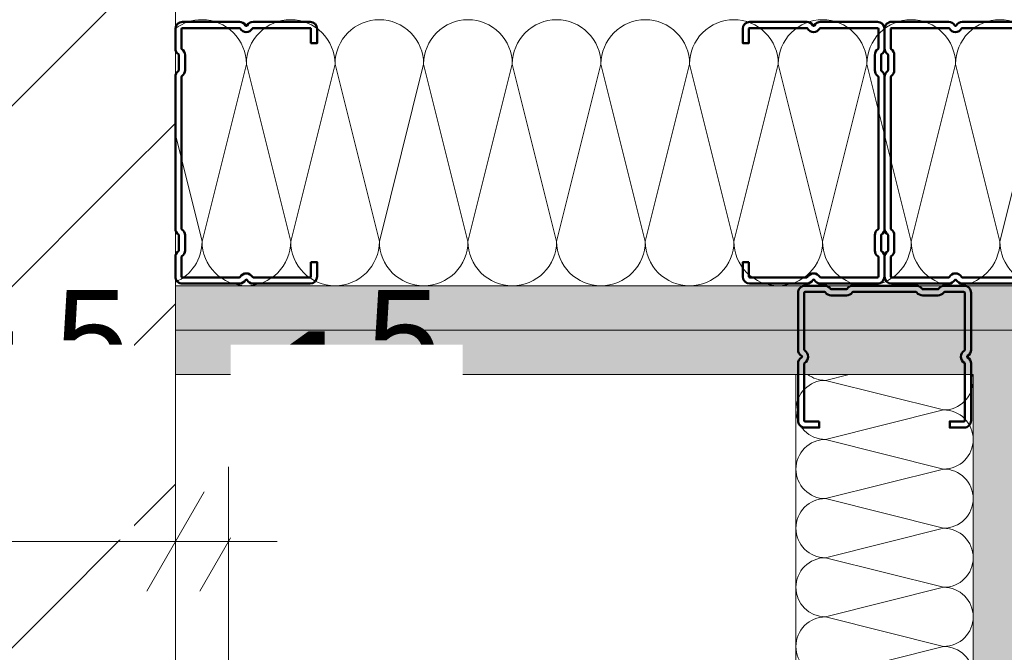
# Model space of a CAD drawing. Header units: metres. Extents: x -3.5 to 65.3, y -10.9 to 16.7.
# Tile 92 of 234: x 40.086 to 40.364, y 3.732 to 3.91. Entities that reach past the tile are written whole.
import ezdxf

# ---------------------------------------------------------------- set-up
doc = ezdxf.new("R2010")
doc.units = ezdxf.units.M
doc.header["$MEASUREMENT"] = 0
doc.linetypes.add('Strichlinie doppelt', pattern=[0.218722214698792, 0.105833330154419, -0.04233333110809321, 0.028222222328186, -0.04233333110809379])
doc.linetypes.add('Wipeout_Contour', pattern=[1, 0, -1])
for name, color, linetype in [('102 - Bemaßung_ Beschriftung.Detail_ Ausschnitt', 7, 'Continuous'), ('451 - Universal.Achsen Raster', 7, 'Continuous'), ('605 - Struktur.Wand Innen', 7, 'Continuous'), ('660 - Unterkonstruktion.Trockenbau', 7, 'Continuous'), ('Abbruch_605 - Struktur.Wand Innen', 7, 'Continuous'), ('Neubau_606 - Struktur.Wand Innen Ausbau', 7, 'Continuous')]:
    doc.layers.add(name, color=color, linetype=linetype)
doc.styles.add('ERSTELLTER_STIL_1', font='txt')
doc.linetypes.add('Abbruch 1', pattern='A,0,[1,2022.0244.A_L5A-PL07.13_iB_3.OG Detail - WC ( 4.27 - 4.28 )1.Shx,S=0.0007936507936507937,R=0,X=0,Y=0],-0.1,0', length=0.1)
doc.dimstyles.new('ERSTELLTER_STIL__3', dxfattribs={"dimtxt": 0.04, "dimasz": 0.02128, "dimexe": 0.18, "dimexo": 0.0625, "dimgap": 0, "dimtad": 1, "dimzin": 0, "dimdsep": 46, "dimtxsty": 'ERSTELLTER_STIL_1', "dimblk": 'ARROWHEAD_2', "dimblk1": 'ARROWHEAD_2', "dimblk2": 'ARROWHEAD_2', "dimcen": 0.09, "dimse1": 1, "dimse2": 1, "dimclrd": 7, "dimclre": 7, "dimclrt": 7, "dimazin": 0, "dimtfac": 1, "dimtdec": 4, "dimtmove": 0, "dimatfit": 3, "dimfxl": 1, "dimtolj": 1, "dimtzin": 0, "dimarcsym": 0})
doc.dimstyles.new('ERSTELLTER_STIL__5', dxfattribs={"dimtxt": 0.04, "dimasz": 0.02128, "dimexe": 0.18, "dimexo": 0.0625, "dimgap": 0, "dimtad": 1, "dimtih": 1, "dimtoh": 1, "dimzin": 0, "dimdsep": 46, "dimtxsty": 'ERSTELLTER_STIL_1', "dimblk": 'ARROWHEAD_2', "dimblk1": 'ARROWHEAD_2', "dimblk2": 'ARROWHEAD_2', "dimcen": 0.09, "dimclrd": 7, "dimclre": 7, "dimclrt": 7, "dimazin": 0, "dimtfac": 1, "dimtdec": 4, "dimtmove": 0, "dimatfit": 3, "dimfxl": 1, "dimtolj": 1, "dimtzin": 0, "dimarcsym": 0})
doc.dimstyles.new('ERSTELLTER_STIL__6', dxfattribs={"dimtxt": 0.04, "dimasz": 0.02128, "dimexe": 0.18, "dimexo": 0.0625, "dimgap": 0, "dimtad": 1, "dimzin": 0, "dimdsep": 46, "dimtxsty": 'ERSTELLTER_STIL_1', "dimblk": 'ARROWHEAD_2', "dimblk1": 'ARROWHEAD_2', "dimblk2": 'ARROWHEAD_2', "dimcen": 0.09, "dimclrd": 7, "dimclre": 7, "dimclrt": 7, "dimazin": 0, "dimtfac": 1, "dimtdec": 4, "dimtmove": 0, "dimatfit": 3, "dimfxl": 1, "dimtolj": 1, "dimtzin": 0, "dimarcsym": 0})
pattern_1 = [(44.99999999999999, (0, 0), (-0.02545584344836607, 0.02545584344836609), [])]
pattern_2 = [(45, (0, 0), (-0.007071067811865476, 0.007071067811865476), [0, -0.01])]

# ---------------------------------------------------------------- blocks, each defined once
blk = doc.blocks.new('*X5')
at = {"layer": 'Neubau_606 - Struktur.Wand Innen Ausbau', "color": 7, "linetype": 'Continuous', "lineweight": 5}
for p, q in [((40.32002746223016, 3.810000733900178), (40.31330833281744, 3.808320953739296)), ((40.34664166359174, 3.799987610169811), (40.31330833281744, 3.808320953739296)), ((40.34664166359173, 3.799987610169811), (40.31330832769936, 3.79165428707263)), ((40.34664165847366, 3.783320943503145), (40.31330832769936, 3.79165428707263)), ((40.34664165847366, 3.783320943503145), (40.31330832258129, 3.774987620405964)), ((40.34664165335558, 3.766654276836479), (40.31330832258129, 3.774987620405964)), ((40.34664165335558, 3.766654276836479), (40.31330831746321, 3.758320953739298)), ((40.34664164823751, 3.749987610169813), (40.31330831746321, 3.758320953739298)), ((40.34664164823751, 3.749987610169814), (40.31330831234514, 3.741654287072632)), ((40.34664164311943, 3.733320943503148), (40.31330831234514, 3.741654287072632)), ((40.34664164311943, 3.733320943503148), (40.31330830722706, 3.724987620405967))]:
    blk.add_line(p, q, dxfattribs=at)
for centre, radius, start, end in [((40.31330833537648, 3.816654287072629), 0.008333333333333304, 232.9800121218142, 269.9999824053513), ((40.34664166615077, 3.808320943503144), 0.008333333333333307, 359.9999824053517, 11.62891703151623), ((40.31330833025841, 3.799987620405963), 0.0083333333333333, 89.99998240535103, 179.9999824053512), ((40.34664166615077, 3.808320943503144), 0.008333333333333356, 269.999982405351, 359.9999824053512), ((40.3133083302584, 3.799987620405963), 0.008333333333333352, 179.9999824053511, 269.9999824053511), ((40.34664166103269, 3.791654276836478), 0.008333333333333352, 359.999982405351, 89.99998240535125), ((40.31330832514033, 3.783320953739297), 0.008333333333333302, 89.99998240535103, 179.9999824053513), ((40.34664166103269, 3.791654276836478), 0.008333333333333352, 269.999982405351, 359.9999824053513), ((40.31330832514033, 3.783320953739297), 0.00833333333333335, 179.9999824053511, 269.9999824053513), ((40.34664165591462, 3.774987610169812), 0.008333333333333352, 359.999982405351, 89.99998240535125), ((40.31330832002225, 3.766654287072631), 0.008333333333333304, 89.99998240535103, 179.9999824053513), ((40.34664165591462, 3.774987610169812), 0.008333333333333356, 269.999982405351, 359.9999824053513), ((40.31330832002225, 3.766654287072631), 0.008333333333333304, 179.999982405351, 269.9999824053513), ((40.34664165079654, 3.758320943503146), 0.008333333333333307, 359.999982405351, 89.99998240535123), ((40.31330831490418, 3.749987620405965), 0.0083333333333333, 89.99998240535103, 179.9999824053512), ((40.34664165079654, 3.758320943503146), 0.008333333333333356, 269.999982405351, 359.9999824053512), ((40.31330831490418, 3.749987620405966), 0.008333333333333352, 179.9999824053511, 269.9999824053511), ((40.34664164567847, 3.741654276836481), 0.008333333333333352, 359.999982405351, 89.99998240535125), ((40.3133083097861, 3.7333209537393), 0.008333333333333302, 89.99998240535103, 179.9999824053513), ((40.34664164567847, 3.741654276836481), 0.008333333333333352, 269.999982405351, 359.9999824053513), ((40.3133083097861, 3.7333209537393), 0.00833333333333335, 179.9999824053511, 269.9999824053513), ((40.34664164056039, 3.724987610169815), 0.008333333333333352, 359.999982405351, 89.99998240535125)]:
    blk.add_arc(centre, radius, start, end, dxfattribs=at)
blk = doc.blocks.new('*X68')
at = {"layer": 'Neubau_606 - Struktur.Wand Innen Ausbau', "color": 7, "linetype": 'Continuous', "lineweight": 5}
for p, q in [((40.1500023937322, 3.897500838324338), (40.13750236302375, 3.847500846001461)), ((40.1500023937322, 3.897500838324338), (40.16250236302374, 3.847500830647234)), ((40.17500239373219, 3.89750082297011), (40.16250236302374, 3.847500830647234)), ((40.17500239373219, 3.89750082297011), (40.18750236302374, 3.847500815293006)), ((40.20000239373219, 3.897500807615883), (40.18750236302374, 3.847500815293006)), ((40.20000239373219, 3.897500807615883), (40.21250236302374, 3.847500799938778)), ((40.22500239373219, 3.897500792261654), (40.21250236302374, 3.847500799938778)), ((40.22500239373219, 3.897500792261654), (40.23750236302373, 3.84750078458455)), ((40.25000239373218, 3.897500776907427), (40.23750236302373, 3.84750078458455)), ((40.25000239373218, 3.897500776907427), (40.26250236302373, 3.847500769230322)), ((40.27500239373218, 3.897500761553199), (40.26250236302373, 3.847500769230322)), ((40.27500239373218, 3.897500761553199), (40.28750236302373, 3.847500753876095)), ((40.30000239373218, 3.897500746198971), (40.28750236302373, 3.847500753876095)), ((40.30000239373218, 3.897500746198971), (40.31250236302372, 3.847500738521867)), ((40.32500239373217, 3.897500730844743), (40.31250236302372, 3.847500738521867)), ((40.32500239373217, 3.897500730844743), (40.33750236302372, 3.847500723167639)), ((40.35000239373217, 3.897500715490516), (40.33750236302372, 3.847500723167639)), ((40.35000239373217, 3.897500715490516), (40.36250236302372, 3.847500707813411)), ((40.37500239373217, 3.897500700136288), (40.36250236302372, 3.847500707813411)), ((40.12997499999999, 3.877610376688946), (40.13750236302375, 3.847500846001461))]:
    blk.add_line(p, q, dxfattribs=at)
for centre, radius, start, end in [((40.13750239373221, 3.897500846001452), 0.01250000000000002, 89.99996481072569, 127.0270139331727), ((40.13750239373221, 3.897500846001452), 0.01250000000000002, 359.9999648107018, 89.99996481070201), ((40.1625023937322, 3.897500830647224), 0.01250000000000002, 89.99996481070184, 179.999964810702), ((40.1625023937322, 3.897500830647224), 0.01250000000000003, 359.9999648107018, 89.99996481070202), ((40.1875023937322, 3.897500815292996), 0.01249999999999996, 89.99996481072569, 179.999964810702), ((40.1875023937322, 3.897500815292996), 0.01250000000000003, 359.9999648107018, 89.99996481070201), ((40.21250239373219, 3.897500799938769), 0.01250000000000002, 89.99996481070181, 179.999964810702), ((40.21250239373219, 3.897500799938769), 0.01250000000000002, 359.9999648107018, 89.99996481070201), ((40.23750239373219, 3.897500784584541), 0.01250000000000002, 89.99996481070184, 179.999964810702), ((40.23750239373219, 3.897500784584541), 0.01250000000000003, 359.9999648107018, 89.99996481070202), ((40.26250239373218, 3.897500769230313), 0.01249999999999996, 89.99996481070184, 179.999964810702), ((40.26250239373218, 3.897500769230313), 0.01250000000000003, 359.9999648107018, 89.99996481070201), ((40.28750239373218, 3.897500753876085), 0.01250000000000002, 89.99996481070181, 179.999964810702), ((40.28750239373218, 3.897500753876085), 0.01250000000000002, 359.9999648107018, 89.99996481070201), ((40.31250239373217, 3.897500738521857), 0.01250000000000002, 89.99996481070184, 179.999964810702), ((40.31250239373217, 3.897500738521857), 0.01250000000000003, 359.9999648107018, 89.99996481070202), ((40.33750239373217, 3.897500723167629), 0.01249999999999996, 89.99996481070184, 179.999964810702), ((40.33750239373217, 3.897500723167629), 0.01250000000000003, 359.9999648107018, 89.99996481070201), ((40.36250239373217, 3.897500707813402), 0.01250000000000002, 89.99996481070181, 179.999964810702), ((40.36250239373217, 3.897500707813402), 0.01250000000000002, 359.9999648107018, 89.99996481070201), ((40.12500236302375, 3.847500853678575), 0.01250000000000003, 293.4414020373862, 359.999964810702), ((40.15000236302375, 3.847500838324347), 0.01249999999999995, 179.9999648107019, 269.999964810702), ((40.15000236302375, 3.847500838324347), 0.01250000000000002, 269.9999648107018, 359.9999648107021), ((40.17500236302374, 3.84750082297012), 0.01249999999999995, 179.9999648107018, 269.999964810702), ((40.17500236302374, 3.84750082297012), 0.01249999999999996, 269.9999648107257, 359.999964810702), ((40.20000236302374, 3.847500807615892), 0.01249999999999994, 179.9999648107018, 269.999964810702), ((40.20000236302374, 3.847500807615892), 0.01250000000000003, 269.9999648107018, 359.999964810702), ((40.22500236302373, 3.847500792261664), 0.01249999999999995, 179.9999648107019, 269.999964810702), ((40.22500236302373, 3.847500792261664), 0.01250000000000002, 269.9999648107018, 359.9999648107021), ((40.25000236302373, 3.847500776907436), 0.01249999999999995, 179.9999648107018, 269.999964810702), ((40.25000236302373, 3.847500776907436), 0.01249999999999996, 269.9999648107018, 359.999964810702), ((40.27500236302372, 3.847500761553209), 0.01249999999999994, 179.9999648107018, 269.999964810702), ((40.27500236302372, 3.847500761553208), 0.01250000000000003, 269.9999648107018, 359.999964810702), ((40.30000236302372, 3.847500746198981), 0.01249999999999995, 179.9999648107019, 269.999964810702), ((40.30000236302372, 3.847500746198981), 0.01250000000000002, 269.9999648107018, 359.9999648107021), ((40.32500236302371, 3.847500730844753), 0.01249999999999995, 179.9999648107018, 269.999964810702), ((40.32500236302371, 3.847500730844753), 0.01249999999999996, 269.9999648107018, 359.999964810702), ((40.35000236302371, 3.847500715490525), 0.01249999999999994, 179.9999648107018, 269.999964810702), ((40.35000236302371, 3.847500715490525), 0.01250000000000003, 269.9999648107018, 359.999964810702), ((40.37500236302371, 3.847500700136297), 0.01249999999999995, 179.9999648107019, 269.999964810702)]:
    blk.add_arc(centre, radius, start, end, dxfattribs=at)
blk = doc.blocks.new('*D191')
at = {"layer": '102 - Bemaßung_ Beschriftung.Detail_ Ausschnitt', "color": 7, "linetype": 'Continuous', "lineweight": 5}
for p, q in [((40.70097548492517, 3.818083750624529), (40.72897548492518, 3.80191795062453)), ((40.71497548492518, 2.879977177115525), (40.71497548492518, 3.810000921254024)), ((40.70097548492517, 2.888060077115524), (40.72897548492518, 2.871894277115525)), ((40.73597548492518, 2.879977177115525), (40.69397548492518, 2.879977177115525))]:
    blk.add_line(p, q, dxfattribs=at)
at = {"layer": '102 - Bemaßung_ Beschriftung.Detail_ Ausschnitt', "color": 7, "lineweight": 5, "insert": (40.70697548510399, 3.314634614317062), "char_height": 0.04, "attachment_point": 7, "rotation": 90, "style": 'ERSTELLTER_STIL_1'}
blk.add_mtext('\\A1;{\\pql;\\fArial|b0|i0|c0|p38;93}', dxfattribs=at)
blk = doc.blocks.new('ARROWHEAD_2')
at = {"color": 0, "linetype": 'Continuous', "lineweight": 0}
for p, q in [((-0.3781315, -0.655), (0.3781315, 0.655)), ((0, 0), (-1, 0))]:
    blk.add_line(p, q, dxfattribs=at)
blk = doc.blocks.new('*D192')
at = {"layer": '102 - Bemaßung_ Beschriftung.Detail_ Ausschnitt', "color": 7, "linetype": 'Continuous', "lineweight": 5}
for p, q in [((40.70097548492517, 3.943083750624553), (40.72897548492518, 3.926917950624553)), ((40.73597548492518, 3.935000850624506), (40.69397548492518, 3.935000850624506)), ((40.71497548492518, 3.81000085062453), (40.71497548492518, 3.935000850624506)), ((40.70097548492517, 3.818083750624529), (40.72897548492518, 3.80191795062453)), ((40.73597548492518, 3.810000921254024), (40.69397548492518, 3.810000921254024)), ((40.71497548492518, 2.879977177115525), (40.71497548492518, 3.810000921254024))]:
    blk.add_line(p, q, dxfattribs=at)
at = {"layer": '102 - Bemaßung_ Beschriftung.Detail_ Ausschnitt', "color": 7, "lineweight": 5, "insert": (40.70740991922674, 3.832129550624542), "char_height": 0.04, "attachment_point": 7, "rotation": 90, "style": 'ERSTELLTER_STIL_1'}
blk.add_mtext('\\A1;{\\pql;\\fArial|b0|i0|c0|p38;12\\fArial|b0|i0|c0|p38;\\A1{\\H.66x;\\S5^  ;}}', dxfattribs=at)
at = {"color": 254, "linetype": 'Wipeout_Contour', "lineweight": 0, "ltscale": 163.4953916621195}
blk.add_wipeout([(40.71447548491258, 3.8246295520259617), (40.71447548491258, 3.920372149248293), (40.65947548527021, 3.920372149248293), (40.65947548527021, 3.8246295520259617)], dxfattribs=at).dxf.layer = '102 - Bemaßung_ Beschriftung.Detail_ Ausschnitt'
blk = doc.blocks.new('*D320')
at = {"layer": '102 - Bemaßung_ Beschriftung.Detail_ Ausschnitt', "color": 7, "linetype": 'Continuous', "lineweight": 5}
for p, q in [((39.85598899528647, 0.2630829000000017), (39.88398899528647, 0.2469171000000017)), ((39.89098899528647, 0.2550000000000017), (39.84898899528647, 0.2550000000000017)), ((39.85598899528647, 0.2530829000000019), (39.88398899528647, 0.2369171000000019)), ((39.86998899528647, 0.2450000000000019), (39.86998899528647, 0.2550000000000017)), ((39.89098899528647, 0.2450000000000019), (39.84898899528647, 0.2450000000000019)), ((39.86998899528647, 0.2313080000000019), (39.86998899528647, 0.2450000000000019))]:
    blk.add_line(p, q, dxfattribs=at)
at = {"layer": '102 - Bemaßung_ Beschriftung.Detail_ Ausschnitt', "color": 7, "linetype": 'Continuous', "lineweight": 9, "flags": 128}
blk.add_lwpolyline([(39.86676702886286, 5.822403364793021), (39.86676702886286, 5.920288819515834), (39.80962417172, 5.920288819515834), (39.80962417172, 5.822403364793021)], close=True, dxfattribs=at)
at = {"layer": '102 - Bemaßung_ Beschriftung.Detail_ Ausschnitt', "color": 7, "lineweight": 5, "insert": (39.86198899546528, 0.2065536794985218), "char_height": 0.04, "attachment_point": 7, "rotation": 90, "style": 'ERSTELLTER_STIL_1'}
blk.add_mtext('\\A1;{\\pql;\\fArial|b0|i0|c0|p38;1}', dxfattribs=at)
blk = doc.blocks.new('*D321')
at = {"layer": '102 - Bemaßung_ Beschriftung.Detail_ Ausschnitt', "color": 7, "linetype": 'Continuous', "lineweight": 5}
for p, q in [((39.85598899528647, 3.818083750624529), (39.88398899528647, 3.80191795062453)), ((39.86998899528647, 0.2550000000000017), (39.86998899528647, 3.810000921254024)), ((39.85598899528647, 0.2630829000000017), (39.88398899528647, 0.2469171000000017)), ((39.89098899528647, 0.2550000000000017), (39.84898899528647, 0.2550000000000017))]:
    blk.add_line(p, q, dxfattribs=at)
at = {"layer": '102 - Bemaßung_ Beschriftung.Detail_ Ausschnitt', "color": 7, "linetype": 'Continuous', "lineweight": 9, "flags": 128}
blk.add_lwpolyline([(39.86676702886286, 5.822403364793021), (39.86676702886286, 5.920288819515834), (39.80962417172, 5.920288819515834), (39.80962417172, 5.822403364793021)], close=True, dxfattribs=at)
at = {"layer": '102 - Bemaßung_ Beschriftung.Detail_ Ausschnitt', "color": 7, "lineweight": 5, "insert": (39.86975124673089, 1.969272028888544), "char_height": 0.04, "attachment_point": 7, "rotation": 90, "style": 'ERSTELLTER_STIL_1'}
blk.add_mtext('\\A1;{\\pql;\\fArial|b0|i0|c0|p38;3,55\\fArial|b0|i0|c0|p38;\\A1{\\H.66x;\\S5^  ;}}', dxfattribs=at)
blk = doc.blocks.new('*D322')
at = {"layer": '102 - Bemaßung_ Beschriftung.Detail_ Ausschnitt', "color": 7, "linetype": 'Continuous', "lineweight": 5}
for p, q in [((39.85598899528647, 3.943083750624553), (39.88398899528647, 3.926917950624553)), ((39.89098899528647, 3.935000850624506), (39.84898899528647, 3.935000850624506)), ((39.86998899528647, 3.81000085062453), (39.86998899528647, 3.935000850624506)), ((39.85598899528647, 3.818083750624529), (39.88398899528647, 3.80191795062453)), ((39.89098899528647, 3.810000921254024), (39.84898899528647, 3.810000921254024)), ((39.86998899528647, 0.2550000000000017), (39.86998899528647, 3.810000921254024))]:
    blk.add_line(p, q, dxfattribs=at)
at = {"layer": '102 - Bemaßung_ Beschriftung.Detail_ Ausschnitt', "color": 7, "linetype": 'Continuous', "lineweight": 9, "flags": 128}
blk.add_lwpolyline([(39.86676702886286, 5.822403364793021), (39.86676702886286, 5.920288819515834), (39.80962417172, 5.920288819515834), (39.80962417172, 5.822403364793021)], close=True, dxfattribs=at)
at = {"layer": '102 - Bemaßung_ Beschriftung.Detail_ Ausschnitt', "color": 7, "lineweight": 5, "insert": (39.86242342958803, 3.832129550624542), "char_height": 0.04, "attachment_point": 7, "rotation": 90, "style": 'ERSTELLTER_STIL_1'}
blk.add_mtext('\\A1;{\\pql;\\fArial|b0|i0|c0|p38;12\\fArial|b0|i0|c0|p38;\\A1{\\H.66x;\\S5^  ;}}', dxfattribs=at)
blk = doc.blocks.new('*D409')
at = {"layer": '102 - Bemaßung_ Beschriftung.Detail_ Ausschnitt', "color": 7, "linetype": 'Continuous', "lineweight": 5}
for p, q in [((40.01497499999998, 3.465000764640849), (40.01497499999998, 3.783914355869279)), ((40.02305789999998, 3.776914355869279), (40.00689209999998, 3.748914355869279)), ((40.00128299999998, 3.762914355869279), (40.01497499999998, 3.762914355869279)), ((40.01497499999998, 3.762914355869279), (40.12997499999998, 3.762914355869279))]:
    blk.add_line(p, q, dxfattribs=at)
blk = doc.blocks.new('*D410')
at = {"layer": '102 - Bemaßung_ Beschriftung.Detail_ Ausschnitt', "color": 7, "linetype": 'Continuous', "lineweight": 5}
for p, q in [((40.02305789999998, 3.776914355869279), (40.00689209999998, 3.748914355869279)), ((40.01497499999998, 3.762914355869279), (40.12997499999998, 3.762914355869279))]:
    blk.add_line(p, q, dxfattribs=at)
blk = doc.blocks.new('*D411')
at = {"layer": '102 - Bemaßung_ Beschriftung.Detail_ Ausschnitt', "color": 7, "linetype": 'Continuous', "lineweight": 5}
for p, q in [((40.12997499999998, 3.741914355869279), (40.12997499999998, 3.783914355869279)), ((40.02305789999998, 3.776914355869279), (40.00689209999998, 3.748914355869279)), ((40.12189209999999, 3.748914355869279), (40.13805789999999, 3.776914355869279)), ((40.01497499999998, 3.762914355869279), (40.12997499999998, 3.762914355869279))]:
    blk.add_line(p, q, dxfattribs=at)
at = {"layer": '102 - Bemaßung_ Beschriftung.Detail_ Ausschnitt', "color": 7, "lineweight": 5, "insert": (40.03411520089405, 3.770479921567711), "char_height": 0.04, "attachment_point": 7, "style": 'ERSTELLTER_STIL_1'}
blk.add_mtext('\\A1;{\\pql;\\fArial|b0|i0|c0|p38;11\\fArial|b0|i0|c0|p38;\\A1{\\H.66x;\\S5^  ;}}', dxfattribs=at)
at = {"color": 254, "linetype": 'Wipeout_Contour', "lineweight": 0, "ltscale": 161.0176741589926}
blk.add_wipeout([(40.02661520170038, 3.763414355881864), (40.1183348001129, 3.763414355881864), (40.1183348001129, 3.8184143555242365), (40.02661520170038, 3.8184143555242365)], dxfattribs=at).dxf.layer = '102 - Bemaßung_ Beschriftung.Detail_ Ausschnitt'
blk = doc.blocks.new('*D412')
at = {"layer": '102 - Bemaßung_ Beschriftung.Detail_ Ausschnitt', "color": 7, "linetype": 'Continuous', "lineweight": 5}
blk.add_line((40.12189209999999, 3.748914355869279), (40.13805789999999, 3.776914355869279), dxfattribs=at)
blk = doc.blocks.new('*D413')
at = {"layer": '102 - Bemaßung_ Beschriftung.Detail_ Ausschnitt', "color": 7, "linetype": 'Continuous', "lineweight": 5}
blk.add_line((40.12189209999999, 3.748914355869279), (40.13805789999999, 3.776914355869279), dxfattribs=at)
blk = doc.blocks.new('*D414')
at = {"layer": '102 - Bemaßung_ Beschriftung.Detail_ Ausschnitt', "color": 7, "linetype": 'Continuous', "lineweight": 5}
for p, q in [((40.14497499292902, 3.660015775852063), (40.14497499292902, 3.783914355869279)), ((40.12189209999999, 3.748914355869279), (40.13805789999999, 3.776914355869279)), ((40.15305789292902, 3.776914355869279), (40.13689209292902, 3.748914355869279)), ((40.12997499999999, 3.762914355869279), (40.14497499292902, 3.762914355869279)), ((40.14497499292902, 3.762914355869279), (40.15866699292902, 3.762914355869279))]:
    blk.add_line(p, q, dxfattribs=at)
at = {"layer": '102 - Bemaßung_ Beschriftung.Detail_ Ausschnitt', "color": 7, "lineweight": 5, "insert": (40.15306699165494, 3.770479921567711), "char_height": 0.04, "attachment_point": 7, "style": 'ERSTELLTER_STIL_1'}
blk.add_mtext('\\A1;{\\pql;\\fArial|b0|i0|c0|p38;1\\fArial|b0|i0|c0|p38;\\A1{\\H.66x;\\S5^  ;}}', dxfattribs=at)
at = {"color": 254, "linetype": 'Wipeout_Contour', "lineweight": 0, "ltscale": 161.438972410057}
blk.add_wipeout([(40.1455669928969, 3.763414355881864), (40.21095519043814, 3.763414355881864), (40.21095519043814, 3.8184143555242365), (40.1455669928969, 3.8184143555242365)], dxfattribs=at).dxf.layer = '102 - Bemaßung_ Beschriftung.Detail_ Ausschnitt'
blk = doc.blocks.new('*D415')
at = {"layer": '102 - Bemaßung_ Beschriftung.Detail_ Ausschnitt', "color": 7, "linetype": 'Continuous', "lineweight": 5}
for p, q in [((39.72602636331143, 5.198065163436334), (39.75402636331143, 5.181899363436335)), ((40.28998899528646, 5.189982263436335), (39.71902636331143, 5.189982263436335)), ((39.74002636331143, 3.660015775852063), (39.74002636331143, 5.189982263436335)), ((39.72602636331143, 3.668098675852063), (39.75402636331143, 3.651932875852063)), ((40.14497499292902, 3.660015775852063), (39.71902636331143, 3.660015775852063)), ((39.74002636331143, 3.646323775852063), (39.74002636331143, 3.660015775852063))]:
    blk.add_line(p, q, dxfattribs=at)
at = {"color": 254, "linetype": 'Wipeout_Contour', "lineweight": 0, "ltscale": 159.8434051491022}
blk.add_wipeout([(39.73952636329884, 4.364287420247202), (39.73952636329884, 4.48571061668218), (39.68452636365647, 4.48571061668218), (39.68452636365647, 4.364287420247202)], dxfattribs=at).dxf.layer = '102 - Bemaßung_ Beschriftung.Detail_ Ausschnitt'
at = {"layer": '102 - Bemaßung_ Beschriftung.Detail_ Ausschnitt', "color": 7, "lineweight": 5, "insert": (39.73202636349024, 4.371787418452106), "char_height": 0.04, "attachment_point": 7, "rotation": 90, "style": 'ERSTELLTER_STIL_1'}
blk.add_mtext('\\A1;{\\pql;\\fArial|b0|i0|c0|p38;1,53}', dxfattribs=at)
blk = doc.blocks.new('*D420')
at = {"layer": '102 - Bemaßung_ Beschriftung.Detail_ Ausschnitt', "color": 7, "linetype": 'Continuous', "lineweight": 5}
for p, q in [((43.74498899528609, 3.385938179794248), (43.74498899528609, 3.889997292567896)), ((40.12997499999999, 3.385938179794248), (40.12997499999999, 3.465000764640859)), ((40.13805789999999, 3.420938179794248), (40.12189209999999, 3.392938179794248)), ((43.75307189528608, 3.420938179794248), (43.73690609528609, 3.392938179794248)), ((40.11628299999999, 3.406938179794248), (40.12997499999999, 3.406938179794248)), ((40.12997499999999, 3.406938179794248), (43.74498899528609, 3.406938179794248))]:
    blk.add_line(p, q, dxfattribs=at)
at = {"color": 254, "linetype": 'Wipeout_Contour', "lineweight": 0, "ltscale": 168.3232140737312}
blk.add_wipeout([(41.86675359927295, 3.407438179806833), (42.00821040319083, 3.407438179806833), (42.00821040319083, 3.4624381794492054), (41.86675359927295, 3.4624381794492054)], dxfattribs=at).dxf.layer = '102 - Bemaßung_ Beschriftung.Detail_ Ausschnitt'
at = {"layer": '102 - Bemaßung_ Beschriftung.Detail_ Ausschnitt', "color": 7, "lineweight": 5, "insert": (41.87425360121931, 3.407175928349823), "char_height": 0.04, "attachment_point": 7, "style": 'ERSTELLTER_STIL_1'}
blk.add_mtext('\\A1;{\\pql;\\fArial|b0|i0|c0|p38;3,61\\fArial|b0|i0|c0|p38;\\A1{\\H.66x;\\S5^  ;}}', dxfattribs=at)

msp = doc.modelspace()

# ---------------------------------------------------------------- hatches: boundary and pattern name
at = {"layer": 'Neubau_606 - Struktur.Wand Innen Ausbau', "linetype": 'Continuous', "lineweight": 0, "true_color": 0x000000}
h = msp.add_hatch(dxfattribs=at)
h.set_pattern_fill('Gips_0001', color=18, style=0, pattern_type=2)
h.set_pattern_definition(pattern_2)
h.paths.add_polyline_path([(40.12997499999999, 3.822500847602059), (42.32498892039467, 3.822499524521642), (42.32498892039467, 3.834999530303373), (40.12997499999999, 3.835000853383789)])
h = msp.add_hatch(dxfattribs=at)
h.set_pattern_fill('Gips_0001', color=18, style=0, pattern_type=2)
h.set_pattern_definition(pattern_2)
h.paths.add_polyline_path([(42.32498892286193, 3.822499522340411), (40.12997499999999, 3.822500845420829), (40.12997499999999, 3.810000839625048), (42.32498892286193, 3.809999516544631)])
h = msp.add_hatch(dxfattribs=at)
h.set_pattern_fill('Gips_0001', color=18, style=0, pattern_type=2)
h.set_pattern_definition(pattern_2)
h.paths.add_polyline_path([(40.36747390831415, 0.2550000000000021), (40.36747499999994, 3.810000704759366), (40.35497499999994, 3.81000071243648), (40.35497390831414, 0.2550000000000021)])

# ---------------------------------------------------------------- linework, layer by layer
at = {"layer": 'Neubau_606 - Struktur.Wand Innen Ausbau', "color": 1, "linetype": 'Continuous', "lineweight": 5}
for p, q in [((40.12997499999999, 3.835000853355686), (42.32498891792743, 3.834999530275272)), ((40.12997499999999, 3.822500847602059), (42.32498892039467, 3.822499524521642)), ((40.35497390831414, 0.2550000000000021), (40.35497499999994, 3.81000071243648))]:
    msp.add_line(p, q, dxfattribs=at)
at = {"layer": 'Neubau_606 - Struktur.Wand Innen Ausbau', "color": 1, "linetype": 'Continuous', "lineweight": 5, "flags": 128}
for points in [[(40.12997499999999, 3.81000085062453), (40.35497499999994, 3.81000071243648)], [(40.30497499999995, 3.810000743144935), (40.30497390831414, 0.2550000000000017)], [(40.35497499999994, 3.810000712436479), (40.30497499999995, 3.810000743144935)]]:
    msp.add_lwpolyline(points, dxfattribs=at)

# ---------------------------------------------------------------- block references
at = {"layer": 'Neubau_606 - Struktur.Wand Innen Ausbau', "color": 1, "lineweight": 13}
msp.add_blockref('*X5', (0, 0), dxfattribs=at)

# ---------------------------------------------------------------- dimensions: what is measured, and where the dimension line sits
at = {"layer": '102 - Bemaßung_ Beschriftung.Detail_ Ausschnitt', "color": 7, "linetype": 'Continuous', "lineweight": 5}
dim = msp.add_linear_dim(base=(40.71497548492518, 3.81000085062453), p1=(40.3799615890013, 2.879977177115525), p2=(40.12997499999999, 3.81000085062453), angle=90, dimstyle='ERSTELLTER_STIL__3', dxfattribs=at)
dim.commit()
dim.dimension.update_dxf_attribs({"geometry": '*D191', "text_midpoint": (40.68697548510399, 3.345128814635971), "dimtype": 160, "text_rotation": 90})

# ---------------------------------------------------------------- wipeouts: each hides what was drawn before it
at = {"color": 254, "linetype": 'Wipeout_Contour', "lineweight": 0, "ltscale": 161.3169870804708}
msp.add_wipeout([(40.01497499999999, 3.86500076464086), (40.12997500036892, 3.86500076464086), (40.12997500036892, 5.099982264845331), (40.01497499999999, 5.099982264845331)], dxfattribs=at).dxf.layer = '605 - Struktur.Wand Innen'

# ---------------------------------------------------------------- next in the draw order: hatches: boundary and pattern name
at = {"layer": '605 - Struktur.Wand Innen', "linetype": 'Continuous', "lineweight": 0, "true_color": 0x000000}
h = msp.add_hatch(dxfattribs=at)
h.set_pattern_fill('MW_Ziegel_0001', color=18, style=0, pattern_type=2)
h.set_pattern_definition(pattern_1)
h.paths.add_polyline_path([(40.01497499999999, 3.86500076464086), (40.12997500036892, 3.86500076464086), (40.12997500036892, 5.099982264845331), (40.01497499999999, 5.099982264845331)])
at = {"layer": 'Abbruch_605 - Struktur.Wand Innen', "linetype": 'Continuous', "lineweight": 0, "true_color": 0x000000}
h = msp.add_hatch(dxfattribs=at)
h.set_pattern_fill('MW_Ziegel_0001', color=18, style=0, pattern_type=2)
h.set_pattern_definition(pattern_1)
h.paths.add_polyline_path([(40.01497499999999, 3.865000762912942), (40.01497499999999, 3.465000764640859), (40.12997501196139, 3.465000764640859), (40.12997501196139, 3.865000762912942)])

# ---------------------------------------------------------------- next in the draw order: linework, layer by layer
at = {"layer": '605 - Struktur.Wand Innen', "color": 7, "linetype": 'Continuous', "lineweight": 18, "flags": 128}
msp.add_lwpolyline([(40.12997499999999, 3.86500076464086), (40.12997499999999, 5.099982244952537)], dxfattribs=at)
at = {"layer": 'Abbruch_605 - Struktur.Wand Innen', "color": 7, "linetype": 'Abbruch 1', "lineweight": 18, "flags": 128}
msp.add_lwpolyline([(40.12997499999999, 3.465000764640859), (40.12997499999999, 3.86500076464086)], dxfattribs=at)
at = {"layer": 'Neubau_606 - Struktur.Wand Innen Ausbau', "color": 1, "linetype": 'Continuous', "lineweight": 5, "flags": 128}
msp.add_lwpolyline([(40.12997499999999, 3.935000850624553), (40.12997499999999, 3.81000085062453)], dxfattribs=at)

# ---------------------------------------------------------------- next in the draw order: block references
at = {"layer": 'Neubau_606 - Struktur.Wand Innen Ausbau', "color": 1, "lineweight": 13}
msp.add_blockref('*X68', (0, 0), dxfattribs=at)

# ---------------------------------------------------------------- next in the draw order: dimensions: what is measured, and where the dimension line sits
at = {"layer": '102 - Bemaßung_ Beschriftung.Detail_ Ausschnitt', "color": 7, "linetype": 'Continuous', "lineweight": 5}
dim = msp.add_linear_dim(base=(40.71497548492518, 3.935000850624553), p1=(40.12997499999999, 3.81000085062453), p2=(40.12997499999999, 3.935000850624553), angle=90, dimstyle='ERSTELLTER_STIL__3', dxfattribs=at)
dim.commit()
dim.dimension.update_dxf_attribs({"geometry": '*D192', "text_midpoint": (40.68697548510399, 3.916647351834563), "dimtype": 160, "text_rotation": 90})

# ---------------------------------------------------------------- next in the draw order: dimensions: what is measured, and where the dimension line sits
for base, p1, p2, picture, middle in [((39.86998899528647, 0.2550000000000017), (31.13001250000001, 0.2450000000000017), (40.28998899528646, 0.2550000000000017), '*D320', (39.84198899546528, 0.2218007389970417)), ((39.86998899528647, 3.935000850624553), (40.12997499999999, 3.81000085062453), (40.12997499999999, 3.935000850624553), '*D322', (39.84198899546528, 3.916647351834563)), ((39.86998899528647, 3.81000085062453), (40.28998899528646, 0.2550000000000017), (40.12997499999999, 3.81000085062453), '*D321', (39.84198899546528, 2.075248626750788))]:
    dim = msp.add_linear_dim(base=base, p1=p1, p2=p2, angle=90, dimstyle='ERSTELLTER_STIL__3', dxfattribs=at)
    dim.commit()
    dim.dimension.update_dxf_attribs({"geometry": picture, "text_midpoint": middle, "dimtype": 160, "text_rotation": 90})
for p1, picture in [((40.01497499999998, 3.465000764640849), '*D409'), ((40.01497499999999, 3.66500076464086), '*D410')]:
    dim = msp.add_linear_dim(base=(40.01497499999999, 3.762914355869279), p1=p1, p2=(40.01497499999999, 3.66500076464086), dimstyle='ERSTELLTER_STIL__5', dxfattribs=at)
    dim.commit()
    dim.dimension.update_dxf_attribs({"geometry": picture, "text_midpoint": (40.01371640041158, 3.790914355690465), "dimtype": 160})

# ---------------------------------------------------------------- next in the draw order: dimensions: what is measured, and where the dimension line sits
dim = msp.add_linear_dim(base=(40.12997499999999, 3.762914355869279), p1=(40.01497499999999, 3.66500076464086), p2=(40.12997499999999, 3.66500076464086), dimstyle='ERSTELLTER_STIL__5', dxfattribs=at)
dim.commit()
dim.dimension.update_dxf_attribs({"geometry": '*D411', "text_midpoint": (40.11863300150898, 3.790914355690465), "dimtype": 160})

# ---------------------------------------------------------------- next in the draw order: dimensions: what is measured, and where the dimension line sits
for p1, p2, picture in [((40.12997499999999, 3.66500076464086), (40.12997499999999, 3.465000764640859), '*D412'), ((40.12997499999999, 3.465000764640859), (40.12997499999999, 3.66500076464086), '*D413')]:
    dim = msp.add_linear_dim(base=(40.12997499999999, 3.762914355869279), p1=p1, p2=p2, dimstyle='ERSTELLTER_STIL__5', dxfattribs=at)
    dim.commit()
    dim.dimension.update_dxf_attribs({"geometry": picture, "text_midpoint": (40.12871640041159, 3.790914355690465), "dimtype": 160})

# ---------------------------------------------------------------- next in the draw order: dimensions: what is measured, and where the dimension line sits
dim = msp.add_linear_dim(base=(40.14497499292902, 3.762914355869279), p1=(40.12997499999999, 3.66500076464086), p2=(40.14497499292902, 3.660015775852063), dimstyle='ERSTELLTER_STIL__5', dxfattribs=at)
dim.commit()
dim.dimension.update_dxf_attribs({"geometry": '*D414', "text_midpoint": (40.22233759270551, 3.790914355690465), "dimtype": 160})

# ---------------------------------------------------------------- next in the draw order: dimensions: what is measured, and where the dimension line sits
dim = msp.add_linear_dim(base=(39.74002636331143, 5.189982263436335), p1=(40.14497499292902, 3.660015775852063), p2=(40.28998899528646, 5.189982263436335), angle=90, dimstyle='ERSTELLTER_STIL__6', dxfattribs=at)
dim.commit()
dim.dimension.update_dxf_attribs({"geometry": '*D415', "text_midpoint": (39.71202636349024, 4.423740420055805), "dimtype": 160, "text_rotation": 90})

# ---------------------------------------------------------------- next in the draw order: dimensions: what is measured, and where the dimension line sits
dim = msp.add_linear_dim(base=(43.74498899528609, 3.406938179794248), p1=(40.12997499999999, 3.465000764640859), p2=(43.74498899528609, 3.889997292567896), dimstyle='ERSTELLTER_STIL__5', dxfattribs=at)
dim.commit()
dim.dimension.update_dxf_attribs({"geometry": '*D420', "text_midpoint": (41.98023019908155, 3.434938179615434), "dimtype": 160})

# ---------------------------------------------------------------- next in the draw order: linework, layer by layer
at = {"layer": '451 - Universal.Achsen Raster', "color": 160, "linetype": 'Strichlinie doppelt', "lineweight": 9, "true_color": 0x3232ff}
msp.add_line((40.12998899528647, -10.585), (40.12998899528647, 16.355), dxfattribs=at)
at = {"layer": '660 - Unterkonstruktion.Trockenbau', "color": 7, "linetype": 'Continuous', "lineweight": 50, "flags": 128}
for points in [[(40.16822504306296, 3.841600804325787), (40.16997504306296, 3.841600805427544), (40.16997504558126, 3.837600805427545, -0.414213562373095), (40.16797504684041, 3.835600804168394), (40.15192360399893, 3.835600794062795, -0.267949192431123), (40.15019155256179, 3.836600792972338, 0.5773502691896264), (40.1497585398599, 3.836600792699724, -0.267949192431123), (40.1480264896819, 3.835600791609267), (40.13197504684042, 3.835600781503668, -0.414213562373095), (40.12997504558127, 3.837600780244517), (40.1299750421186, 3.843100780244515, -0.2504916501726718), (40.13086392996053, 3.844763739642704, 0.2504916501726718), (40.13097504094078, 3.844971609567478), (40.13097503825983, 3.849229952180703, 0.2504916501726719), (40.13086392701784, 3.849437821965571, -0.2504916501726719), (40.129975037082, 3.851100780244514), (40.12997501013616, 3.893900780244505, -0.2504916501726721), (40.13086389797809, 3.895563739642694, 0.2504916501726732), (40.13097500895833, 3.895771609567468), (40.13097500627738, 3.900029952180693, 0.2504916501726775), (40.1308638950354, 3.900237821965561, -0.2504916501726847), (40.12997500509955, 3.901900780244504), (40.12997500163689, 3.907400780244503, -0.4142135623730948), (40.13197500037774, 3.909400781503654), (40.14802644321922, 3.909400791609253, -0.2679491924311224), (40.14975849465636, 3.90840079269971, 0.5773502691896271), (40.15019150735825, 3.908400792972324, -0.2679491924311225), (40.15192355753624, 3.909400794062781), (40.16797500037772, 3.90940080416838, -0.414213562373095), (40.16997500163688, 3.907400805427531), (40.16997500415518, 3.903400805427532), (40.16822500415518, 3.903400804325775), (40.16822500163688, 3.907400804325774, 0.414213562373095), (40.16797500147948, 3.90765080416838), (40.151923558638, 3.907650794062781, 0.2679491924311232), (40.15170705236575, 3.907525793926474, -0.5773502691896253), (40.14824295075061, 3.90752579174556, 0.2679491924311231), (40.14802644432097, 3.907650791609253), (40.13197500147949, 3.907650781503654, 0.414213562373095), (40.13172500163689, 3.90740078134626), (40.13172500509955, 3.901900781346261, 0.2504916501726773), (40.13183611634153, 3.901692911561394, -0.2504916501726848), (40.13272500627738, 3.90002995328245), (40.13272500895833, 3.895771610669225, -0.250491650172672), (40.1318361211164, 3.894108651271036, 0.2504916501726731), (40.13172501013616, 3.893900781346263), (40.131725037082, 3.851100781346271, 0.2504916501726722), (40.13183614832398, 3.850892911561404, -0.2504916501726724), (40.13272503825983, 3.84922995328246), (40.13272504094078, 3.844971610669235, -0.2504916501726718), (40.13183615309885, 3.843308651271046, 0.2504916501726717), (40.1317250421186, 3.843100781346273), (40.13172504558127, 3.837600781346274, 0.414213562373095), (40.13197504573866, 3.837350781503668), (40.14802648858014, 3.837350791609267, 0.2679491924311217), (40.1482429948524, 3.837475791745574, -0.5773502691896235), (40.15170709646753, 3.837475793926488, 0.2679491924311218), (40.15192360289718, 3.837350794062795), (40.16797504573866, 3.837350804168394, 0.4142135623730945), (40.16822504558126, 3.837600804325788)], [(40.29172498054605, 3.841600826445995), (40.28997498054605, 3.841600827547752), (40.28997497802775, 3.837600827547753, 0.414213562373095), (40.2919749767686, 3.835600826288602), (40.30802641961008, 3.835600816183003, 0.267949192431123), (40.30975847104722, 3.836600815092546, -0.5773502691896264), (40.31019148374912, 3.836600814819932, 0.267949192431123), (40.31192353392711, 3.835600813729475), (40.32797497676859, 3.835600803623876, 0.414213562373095), (40.32997497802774, 3.837600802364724), (40.32997498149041, 3.843100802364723, 0.2504916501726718), (40.32908609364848, 3.844763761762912, -0.2504916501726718), (40.32897498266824, 3.844971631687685), (40.32897498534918, 3.849229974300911, -0.2504916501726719), (40.32908609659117, 3.849437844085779, 0.2504916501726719), (40.32997498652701, 3.851100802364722), (40.32997501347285, 3.893900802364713, 0.2504916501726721), (40.32908612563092, 3.895563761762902, -0.2504916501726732), (40.32897501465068, 3.895771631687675), (40.32897501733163, 3.900029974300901, -0.2504916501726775), (40.32908612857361, 3.900237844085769, 0.2504916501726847), (40.32997501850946, 3.901900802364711), (40.32997502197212, 3.907400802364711, 0.4142135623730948), (40.32797502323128, 3.909400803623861), (40.3119235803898, 3.90940081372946, 0.2679491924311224), (40.31019152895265, 3.908400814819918, -0.5773502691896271), (40.30975851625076, 3.908400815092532, 0.2679491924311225), (40.30802646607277, 3.909400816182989), (40.29197502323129, 3.909400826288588, 0.414213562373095), (40.28997502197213, 3.907400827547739), (40.28997501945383, 3.90340082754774), (40.29172501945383, 3.903400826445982), (40.29172502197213, 3.907400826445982, -0.414213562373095), (40.29197502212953, 3.907650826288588), (40.30802646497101, 3.907650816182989, -0.2679491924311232), (40.30824297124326, 3.907525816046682, 0.5773502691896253), (40.3117070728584, 3.907525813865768, -0.2679491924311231), (40.31192357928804, 3.907650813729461), (40.32797502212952, 3.907650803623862, -0.414213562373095), (40.32822502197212, 3.907400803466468), (40.32822501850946, 3.901900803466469, -0.2504916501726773), (40.32811390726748, 3.901692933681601, 0.2504916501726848), (40.32722501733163, 3.900029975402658), (40.32722501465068, 3.895771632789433, 0.250491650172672), (40.32811390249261, 3.894108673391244, -0.2504916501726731), (40.32822501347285, 3.893900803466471), (40.32822498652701, 3.851100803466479, -0.2504916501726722), (40.32811387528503, 3.850892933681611, 0.2504916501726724), (40.32722498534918, 3.849229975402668), (40.32722498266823, 3.844971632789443, 0.2504916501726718), (40.32811387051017, 3.843308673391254, -0.2504916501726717), (40.32822498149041, 3.843100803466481), (40.32822497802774, 3.837600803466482, -0.414213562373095), (40.32797497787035, 3.837350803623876), (40.31192353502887, 3.837350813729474, -0.2679491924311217), (40.31170702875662, 3.837475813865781, 0.5773502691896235), (40.30824292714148, 3.837475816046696, -0.2679491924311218), (40.30802642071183, 3.837350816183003), (40.29197497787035, 3.837350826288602, -0.4142135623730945), (40.29172497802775, 3.837600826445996)], [(40.31157499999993, 3.796750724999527), (40.31157499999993, 3.795000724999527), (40.30757499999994, 3.795000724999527, -0.414213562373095), (40.30557499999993, 3.797000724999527), (40.30557499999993, 3.813052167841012, -0.267949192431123), (40.30657499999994, 3.814784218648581, 0.5773502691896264), (40.30657499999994, 3.815217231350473, -0.267949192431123), (40.30557499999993, 3.816949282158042), (40.30557499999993, 3.833000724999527, -0.414213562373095), (40.30757499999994, 3.835000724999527), (40.31307499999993, 3.835000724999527, -0.2504916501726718), (40.3147379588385, 3.834111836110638, 0.2504916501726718), (40.31494582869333, 3.834000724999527), (40.31920417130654, 3.834000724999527, 0.2504916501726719), (40.31941204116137, 3.834111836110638, -0.2504916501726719), (40.32107499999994, 3.835000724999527), (40.33887499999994, 3.835000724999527, -0.2504916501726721), (40.3405379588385, 3.834111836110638, 0.2504916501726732), (40.34074582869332, 3.834000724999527), (40.34500417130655, 3.834000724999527, 0.2504916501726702), (40.34521204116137, 3.834111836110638, -0.2504916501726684), (40.34687499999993, 3.835000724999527), (40.35237499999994, 3.835000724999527, -0.4142135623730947), (40.35437499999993, 3.833000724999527), (40.35437499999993, 3.816949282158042, -0.2679491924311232), (40.35337499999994, 3.815217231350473, 0.5773502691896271), (40.35337499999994, 3.814784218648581, -0.2679491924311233), (40.35437499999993, 3.813052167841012), (40.35437499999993, 3.797000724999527, -0.414213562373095), (40.35237499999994, 3.795000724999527), (40.34837499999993, 3.795000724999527), (40.34837499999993, 3.796750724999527), (40.35237499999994, 3.796750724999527, 0.414213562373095), (40.35262499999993, 3.797000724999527), (40.35262499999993, 3.813052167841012, 0.2679491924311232), (40.35249999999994, 3.813268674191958, -0.5773502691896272), (40.35249999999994, 3.816732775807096, 0.2679491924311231), (40.35262499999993, 3.816949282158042), (40.35262499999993, 3.833000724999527, 0.414213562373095), (40.35237499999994, 3.833250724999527), (40.34687499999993, 3.833250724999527, 0.25049165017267), (40.34666713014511, 3.833139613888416, -0.2504916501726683), (40.34500417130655, 3.832250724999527), (40.34074582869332, 3.832250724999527, -0.250491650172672), (40.33908286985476, 3.833139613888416, 0.2504916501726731), (40.33887499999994, 3.833250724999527), (40.32107499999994, 3.833250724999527, 0.2504916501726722), (40.32086713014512, 3.833139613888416, -0.2504916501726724), (40.31920417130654, 3.832250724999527), (40.31494582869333, 3.832250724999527, -0.2504916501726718), (40.31328286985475, 3.833139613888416, 0.2504916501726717), (40.31307499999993, 3.833250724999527), (40.30757499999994, 3.833250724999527, 0.414213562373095), (40.30732499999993, 3.833000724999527), (40.30732499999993, 3.816949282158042, 0.2679491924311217), (40.30744999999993, 3.816732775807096, -0.5773502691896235), (40.30744999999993, 3.813268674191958, 0.2679491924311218), (40.30732499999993, 3.813052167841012), (40.30732499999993, 3.797000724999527, 0.4142135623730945), (40.30757499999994, 3.796750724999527)]]:
    msp.add_lwpolyline(points, format="xyb", close=True, dxfattribs=at)
for points in [[(40.36797502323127, 3.909400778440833), (40.35192358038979, 3.909400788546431, 0.267949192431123), (40.35019152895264, 3.908400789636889, -0.5773502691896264), (40.34975851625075, 3.908400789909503, 0.267949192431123), (40.34802646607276, 3.90940079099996), (40.33197502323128, 3.909400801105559, 0.414213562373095), (40.32997502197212, 3.907400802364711), (40.32997501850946, 3.901900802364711, 0.2504916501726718), (40.33086390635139, 3.900237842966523, -0.2504916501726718), (40.33097501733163, 3.900029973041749), (40.33097501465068, 3.895771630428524, -0.2504916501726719), (40.3308639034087, 3.895563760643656, 0.2504916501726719), (40.32997501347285, 3.893900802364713), (40.32997498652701, 3.851100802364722, 0.2504916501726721), (40.33086387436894, 3.849437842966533, -0.2504916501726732), (40.33097498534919, 3.849229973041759), (40.33097498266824, 3.844971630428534, -0.2504916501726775), (40.33086387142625, 3.844763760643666, 0.2504916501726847), (40.32997498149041, 3.843100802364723), (40.32997497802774, 3.837600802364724, 0.4142135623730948), (40.33197497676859, 3.835600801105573), (40.34802641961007, 3.835600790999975, 0.2679491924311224), (40.34975847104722, 3.836600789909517, -0.5773502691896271), (40.35019148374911, 3.836600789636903, 0.2679491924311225), (40.3519235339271, 3.835600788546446), (40.36797497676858, 3.835600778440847, 0.414213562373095)], [(40.36797497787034, 3.837350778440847), (40.35192353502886, 3.837350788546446, -0.2679491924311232), (40.35170702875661, 3.837475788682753, 0.5773502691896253), (40.34824292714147, 3.837475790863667, -0.2679491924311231), (40.34802642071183, 3.837350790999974), (40.33197497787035, 3.837350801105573, -0.414213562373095), (40.33172497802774, 3.837600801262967), (40.33172498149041, 3.843100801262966, -0.2504916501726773), (40.33183609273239, 3.843308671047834, 0.2504916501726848), (40.33272498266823, 3.844971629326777), (40.33272498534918, 3.849229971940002, 0.250491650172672), (40.33183609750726, 3.850892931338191, -0.2504916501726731), (40.33172498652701, 3.851100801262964), (40.33172501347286, 3.893900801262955, -0.2504916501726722), (40.33183612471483, 3.894108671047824, 0.2504916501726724), (40.33272501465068, 3.895771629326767), (40.33272501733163, 3.900029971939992, 0.2504916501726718), (40.3318361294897, 3.901692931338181, -0.2504916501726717), (40.33172501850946, 3.901900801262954), (40.33172502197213, 3.907400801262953, -0.414213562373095), (40.33197502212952, 3.907650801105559), (40.348026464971, 3.90765079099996, -0.2679491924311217), (40.34824297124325, 3.907525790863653, 0.5773502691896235), (40.35170707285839, 3.907525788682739, -0.2679491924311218), (40.35192357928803, 3.907650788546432), (40.36797502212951, 3.907650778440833, -0.4142135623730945)]]:
    msp.add_lwpolyline(points, format="xyb", dxfattribs=at)

doc.saveas('drawing.dxf')
